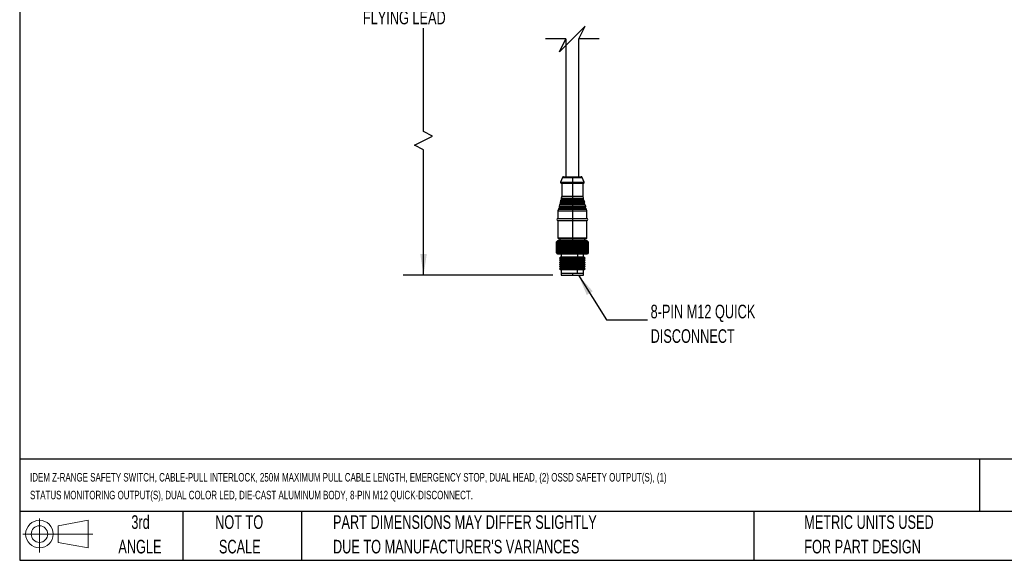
# Model space of a CAD drawing. Header units: millimetres. Extents: x 19 to 819, y 19 to 629.
# Tile 1 of 31: x 19 to 479, y 19 to 272. Entities that reach past the tile are written whole.
import ezdxf

# ---------------------------------------------------------------- set-up
doc = ezdxf.new("R2010")
doc.units = ezdxf.units.MM
doc.header["$LTSCALE"] = 3
doc.layers.add('DIMENSIONS', color=140, linetype='Continuous', lineweight=25)
doc.layers.add('TEXT', color=140, linetype='Continuous', lineweight=25)
doc.styles.add('SLDTEXTSTYLE0', font='TXT', dxfattribs={"width": 0.7})
doc.dimstyles.new('SLDDIMSTYLE0', dxfattribs={"dimtxt": 6.474023, "dimasz": 9.906, "dimexe": 0, "dimexo": 0.0625, "dimgap": 1.618506, "dimtad": 0, "dimtih": 1, "dimtoh": 1, "dimrnd": 1e-09, "dimzin": 12, "dimdsep": 46, "dimtxsty": 'SLDTEXTSTYLE0', "dimsah": 1, "dimcen": 0.09, "dimadec": 0, "dimazin": 3, "dimtfac": 1, "dimtofl": 0, "dimtmove": 0, "dimatfit": 3, "dimfxl": 0, "dimfrac": 2, "dimtolj": 1, "dimtzin": 12, "dimarcsym": 0})
doc.dimstyles.new('SLDDIMSTYLE3', dxfattribs={"dimtxt": 0.18, "dimasz": 9.906, "dimexe": 0, "dimexo": 0.0625, "dimgap": 0, "dimtad": 0, "dimtih": 1, "dimtoh": 1, "dimdec": 0, "dimrnd": 1e-09, "dimzin": 0, "dimdsep": 46, "dimtxsty": 'Standard', "dimsah": 1, "dimcen": 0.09, "dimadec": 0, "dimazin": 0, "dimtfac": 9.906, "dimtdec": 0, "dimtofl": 0, "dimtmove": 0, "dimatfit": 3, "dimfxl": 0, "dimfrac": 2, "dimtolj": 1, "dimtzin": 0, "dimarcsym": 0})

# ---------------------------------------------------------------- blocks, each defined once
blk = doc.blocks.new('Block11')
at = {"color": 7, "linetype": 'Continuous', "lineweight": 18}
for p, q in [((7.77, 15.93), (7.77, 0)), ((16.44, 12.5), (30.53, 15.1)), ((30.53, 15.1), (30.53, 2.19)), ((16.44, 4.79), (16.44, 12.5)), ((0, 8.65), (32.62, 8.65)), ((16.44, 4.79), (30.53, 2.19))]:
    blk.add_line(p, q, dxfattribs=at)
for radius in [6.45, 3.86]:
    blk.add_circle((7.77, 8.65), radius, dxfattribs=at)
blk = doc.blocks.new('Block12')
at = {"color": 7, "linetype": 'Continuous'}
blk.add_blockref('Block11', (0, 0), dxfattribs=at)
blk = doc.blocks.new('_D_7')
at = {"layer": 'DIMENSIONS'}
for p, q in [((267.72, 344.68), (198.12, 344.68)), ((207.65, 344.68), (207.65, 288.21)), ((207.65, 219.33), (207.65, 267.63)), ((203.41, 212.98), (211.88, 217.21)), ((211.88, 217.21), (207.65, 219.33)), ((207.65, 210.86), (203.41, 212.98)), ((207.65, 152.26), (207.65, 210.86)), ((268.1, 152.26), (198.12, 152.26))]:
    blk.add_line(p, q, dxfattribs=at)
for points in [[(207.65, 344.68), (206.12, 334.77), (209.17, 334.77)], [(207.65, 152.26), (209.17, 162.17), (206.12, 162.17)]]:
    blk.add_solid(points, dxfattribs=at)
at = {"layer": 'DIMENSIONS', "char_height": 6.35, "attachment_point": 1, "style": 'SLDTEXTSTYLE0'}
for s, insert in [('250MM', (192.43, 286.11)), ('FLYING LEAD', (179.34, 275.82))]:
    blk.add_mtext(s, dxfattribs=dict(at, insert=insert))

msp = doc.modelspace()

# ---------------------------------------------------------------- linework, layer by layer
for p, q in [((274.156, 262.644), (274.156, 198.265)), ((280.156, 198.265), (280.156, 262.644)), ((272.534, 197.941), (271.675, 195.671)), ((272.534, 197.941), (277.156, 197.941)), ((273.001, 198.265), (277.156, 198.265)), ((277.156, 198.265), (281.31, 198.265)), ((277.156, 197.941), (277.156, 195.671)), ((277.156, 197.941), (281.778, 197.941)), ((282.636, 195.671), (281.778, 197.941)), ((271.675, 195.671), (277.156, 195.671)), ((271.956, 195.265), (277.156, 195.265)), ((272.156, 195.265), (272.156, 189.265)), ((277.156, 195.671), (277.156, 195.265)), ((277.156, 195.671), (282.636, 195.671)), ((277.156, 195.265), (282.356, 195.265)), ((277.156, 195.265), (277.156, 189.265)), ((282.156, 189.265), (282.156, 195.265)), ((272.156, 189.265), (271.904, 188.259)), ((272.156, 189.265), (277.156, 189.265)), ((277.156, 189.265), (277.156, 188.259)), ((277.156, 189.265), (282.156, 189.265)), ((282.407, 188.259), (282.156, 189.265)), ((271.112, 185.091), (270.934, 184.378)), ((270.934, 184.378), (277.156, 184.378)), ((271.035, 184.074), (277.156, 184.074)), ((271.112, 185.091), (277.156, 185.091)), ((277.156, 185.313), (271.345, 185.313)), ((271.598, 187.032), (271.419, 186.318)), ((271.419, 186.318), (277.156, 186.318)), ((271.52, 186.014), (277.156, 186.014)), ((271.598, 187.032), (277.156, 187.032)), ((277.156, 185.705), (271.666, 185.705)), ((277.156, 187.253), (271.83, 187.253)), ((271.904, 188.259), (277.156, 188.259)), ((272.005, 187.954), (277.156, 187.954)), ((277.156, 187.645), (272.151, 187.645)), ((277.156, 188.259), (277.156, 187.954)), ((277.156, 188.259), (282.407, 188.259)), ((277.156, 187.645), (277.156, 187.954)), ((277.156, 187.954), (282.307, 187.954)), ((277.156, 187.253), (277.156, 187.645)), ((282.161, 187.645), (277.156, 187.645)), ((277.156, 187.253), (277.156, 187.032)), ((282.482, 187.253), (277.156, 187.253)), ((277.156, 187.032), (277.156, 186.318)), ((277.156, 187.032), (282.714, 187.032)), ((277.156, 186.318), (277.156, 186.014)), ((277.156, 186.318), (282.892, 186.318)), ((277.156, 185.705), (277.156, 186.014)), ((277.156, 186.014), (282.792, 186.014)), ((277.156, 185.313), (277.156, 185.705)), ((282.646, 185.705), (277.156, 185.705)), ((277.156, 185.313), (277.156, 185.091)), ((282.967, 185.313), (277.156, 185.313)), ((277.156, 185.091), (277.156, 184.378)), ((277.156, 185.091), (283.199, 185.091)), ((277.156, 184.378), (277.156, 184.074)), ((277.156, 184.378), (283.377, 184.378)), ((277.156, 183.765), (277.156, 184.074)), ((277.156, 184.074), (283.277, 184.074)), ((282.892, 186.318), (282.714, 187.032)), ((283.377, 184.378), (283.199, 185.091)), ((270.627, 183.151), (270.406, 182.265)), ((270.406, 182.265), (270.406, 178.765)), ((270.406, 182.265), (277.156, 182.265)), ((270.627, 183.151), (277.156, 183.151)), ((277.156, 183.372), (270.859, 183.372)), ((277.156, 183.765), (271.181, 183.765)), ((277.156, 183.372), (277.156, 183.765)), ((283.131, 183.765), (277.156, 183.765)), ((277.156, 183.372), (277.156, 183.151)), ((283.452, 183.372), (277.156, 183.372)), ((277.156, 183.151), (277.156, 182.265)), ((277.156, 183.151), (283.684, 183.151)), ((277.156, 182.265), (277.156, 178.765)), ((277.156, 182.265), (283.906, 182.265)), ((283.906, 182.265), (283.684, 183.151)), ((283.906, 178.765), (283.906, 182.265)), ((270.406, 178.765), (277.156, 178.765)), ((270.406, 177.765), (270.406, 169.765)), ((270.406, 177.765), (277.156, 177.765)), ((277.156, 178.765), (277.156, 177.765)), ((277.156, 178.765), (283.906, 178.765)), ((277.156, 177.765), (283.906, 177.765)), ((277.156, 177.765), (277.156, 169.765)), ((283.906, 169.765), (283.906, 177.765)), ((270.206, 168.265), (269.806, 167.865)), ((269.806, 167.865), (270.161, 168.215)), ((269.806, 162.665), (269.806, 167.865)), ((270.161, 168.215), (269.825, 167.865)), ((269.839, 167.865), (269.825, 167.865)), ((269.825, 167.865), (269.825, 162.665)), ((269.839, 167.865), (270.213, 168.215)), ((269.839, 162.665), (269.839, 167.865)), ((270.213, 168.215), (269.901, 167.865)), ((269.931, 167.865), (269.901, 167.865)), ((269.901, 167.865), (269.901, 162.665)), ((269.931, 167.865), (270.321, 168.215)), ((269.931, 162.665), (269.931, 167.865)), ((270.321, 168.215), (270.036, 167.865)), ((270.082, 167.865), (270.036, 167.865)), ((270.036, 167.865), (270.036, 162.665)), ((270.082, 167.865), (270.485, 168.215)), ((270.082, 162.665), (270.082, 167.865)), ((280.41, 168.265), (270.206, 168.265)), ((270.485, 168.215), (270.228, 167.865)), ((270.289, 167.865), (270.228, 167.865)), ((270.228, 167.865), (270.228, 162.665)), ((270.289, 167.865), (270.702, 168.215)), ((270.289, 162.665), (270.289, 167.865)), ((270.406, 169.765), (277.156, 169.765)), ((270.702, 168.215), (270.476, 167.865)), ((270.551, 167.865), (270.476, 167.865)), ((270.476, 167.865), (270.476, 162.665)), ((270.551, 167.865), (270.971, 168.215)), ((270.551, 162.665), (270.551, 167.865)), ((270.971, 168.215), (270.778, 167.865)), ((270.867, 167.865), (270.778, 167.865)), ((270.778, 167.865), (270.778, 162.665)), ((270.867, 167.865), (271.289, 168.215)), ((270.867, 162.665), (270.867, 167.865)), ((270.906, 169.265), (277.156, 169.265)), ((271.289, 168.215), (271.131, 167.865)), ((271.233, 167.865), (271.131, 167.865)), ((271.131, 167.865), (271.131, 162.665)), ((271.233, 167.865), (271.655, 168.215)), ((271.233, 162.665), (271.233, 167.865)), ((271.306, 169.265), (271.306, 168.265)), ((271.655, 168.215), (271.533, 167.865)), ((271.647, 167.865), (271.533, 167.865)), ((271.533, 167.865), (271.533, 162.665)), ((271.647, 167.865), (272.065, 168.215)), ((271.647, 162.665), (271.647, 167.865)), ((272.065, 168.215), (271.98, 167.865)), ((272.106, 167.865), (271.98, 167.865)), ((271.98, 167.865), (271.98, 162.665)), ((272.106, 167.865), (272.517, 168.215)), ((272.106, 162.665), (272.106, 167.865)), ((272.517, 168.215), (272.469, 167.865)), ((272.605, 167.865), (272.469, 167.865)), ((272.469, 167.865), (272.469, 162.665)), ((272.605, 167.865), (273.005, 168.215)), ((272.605, 162.665), (272.605, 167.865)), ((273.005, 168.215), (272.995, 167.865)), ((273.141, 167.865), (272.995, 167.865)), ((272.995, 167.865), (272.995, 162.665)), ((273.141, 167.865), (273.527, 168.215)), ((273.141, 162.665), (273.141, 167.865)), ((273.527, 168.215), (273.555, 167.865)), ((273.527, 168.215), (273.527, 162.315)), ((273.709, 167.865), (273.555, 167.865)), ((273.555, 167.865), (273.555, 162.665)), ((273.709, 167.865), (274.078, 168.215)), ((273.709, 162.665), (273.709, 167.865)), ((274.078, 168.215), (274.144, 167.865)), ((274.078, 168.215), (274.078, 162.315)), ((274.304, 167.865), (274.144, 167.865)), ((274.144, 167.865), (274.144, 162.665)), ((274.304, 167.865), (274.654, 168.215)), ((274.304, 162.665), (274.304, 167.865)), ((274.654, 168.215), (274.757, 167.865)), ((274.654, 168.215), (274.654, 162.315)), ((274.923, 167.865), (274.757, 167.865)), ((274.757, 167.865), (274.757, 162.665)), ((274.923, 167.865), (275.25, 168.215)), ((274.923, 162.665), (274.923, 167.865)), ((275.25, 168.215), (275.389, 167.865)), ((275.25, 168.215), (275.25, 162.315)), ((275.56, 167.865), (275.389, 167.865)), ((275.389, 167.865), (275.389, 162.665)), ((275.56, 167.865), (275.862, 168.215)), ((275.56, 162.665), (275.56, 167.865)), ((275.862, 168.215), (276.036, 167.865)), ((275.862, 168.215), (275.862, 162.315)), ((276.209, 167.865), (276.036, 167.865)), ((276.036, 167.865), (276.036, 162.665)), ((276.209, 167.865), (276.484, 168.215)), ((276.209, 162.665), (276.209, 167.865)), ((276.484, 168.215), (276.692, 167.865)), ((276.484, 168.215), (276.484, 162.315)), ((276.866, 167.865), (276.692, 167.865)), ((276.692, 167.865), (276.692, 162.665)), ((276.866, 167.865), (277.111, 168.215)), ((276.866, 162.665), (276.866, 167.865)), ((277.111, 168.215), (277.351, 167.865)), ((277.111, 168.215), (277.111, 162.315)), ((277.156, 169.765), (277.156, 169.265)), ((277.156, 169.765), (283.906, 169.765)), ((277.156, 169.265), (283.406, 169.265)), ((277.156, 169.265), (277.156, 168.265)), ((277.526, 167.865), (277.351, 167.865)), ((277.351, 167.865), (277.351, 162.665)), ((277.526, 167.865), (277.739, 168.215)), ((277.526, 162.665), (277.526, 167.865)), ((277.739, 168.215), (278.009, 167.865)), ((277.739, 168.215), (277.739, 162.315)), ((278.183, 167.865), (278.009, 167.865)), ((278.009, 167.865), (278.009, 162.665)), ((278.183, 167.865), (278.362, 168.215)), ((278.183, 162.665), (278.183, 167.865)), ((278.362, 168.215), (278.66, 167.865)), ((278.362, 168.215), (278.362, 162.315)), ((278.831, 167.865), (278.66, 167.865)), ((278.66, 167.865), (278.66, 162.665)), ((278.831, 167.865), (278.975, 168.215)), ((278.831, 162.665), (278.831, 167.865)), ((278.975, 168.215), (279.299, 167.865)), ((278.975, 168.215), (278.975, 162.315)), ((279.466, 167.865), (279.299, 167.865)), ((279.299, 167.865), (279.299, 162.665)), ((279.466, 167.865), (279.573, 168.215)), ((279.466, 162.665), (279.466, 167.865)), ((279.573, 168.215), (279.92, 167.865)), ((279.573, 168.215), (279.573, 162.315)), ((280.082, 167.865), (279.92, 167.865)), ((279.92, 167.865), (279.92, 162.665)), ((280.082, 167.865), (280.153, 168.215)), ((280.082, 162.665), (280.082, 167.865)), ((280.153, 168.215), (280.52, 167.865)), ((280.153, 168.215), (280.153, 162.315)), ((280.41, 168.265), (280.597, 167.865)), ((284.106, 168.265), (280.41, 168.265)), ((280.597, 167.865), (280.52, 167.865)), ((280.52, 167.865), (280.52, 162.665)), ((280.597, 162.665), (280.597, 167.865)), ((280.674, 167.865), (280.597, 167.865)), ((280.674, 167.865), (280.708, 168.215)), ((280.674, 162.665), (280.674, 167.865)), ((280.708, 168.215), (281.092, 167.865)), ((280.708, 162.315), (280.708, 168.215)), ((281.239, 167.865), (281.092, 167.865)), ((281.092, 167.865), (281.092, 162.665)), ((281.234, 168.215), (281.632, 167.865)), ((281.239, 167.865), (281.234, 168.215)), ((281.239, 162.665), (281.239, 167.865)), ((281.77, 167.865), (281.632, 167.865)), ((281.632, 167.865), (281.632, 162.665)), ((281.728, 168.215), (282.137, 167.865)), ((281.77, 167.865), (281.728, 168.215)), ((281.77, 162.665), (281.77, 167.865)), ((282.264, 167.865), (282.137, 167.865)), ((282.137, 167.865), (282.137, 162.665)), ((282.184, 168.215), (282.601, 167.865)), ((282.264, 167.865), (282.184, 168.215)), ((282.264, 162.665), (282.264, 167.865)), ((282.601, 168.215), (283.022, 167.865)), ((282.717, 167.865), (282.601, 168.215)), ((282.717, 167.865), (282.601, 167.865)), ((282.601, 167.865), (282.601, 162.665)), ((282.717, 162.665), (282.717, 167.865)), ((282.973, 168.215), (283.395, 167.865)), ((283.126, 167.865), (282.973, 168.215)), ((283.006, 168.265), (283.006, 169.265)), ((283.126, 167.865), (283.022, 167.865)), ((283.022, 167.865), (283.022, 162.665)), ((283.126, 162.665), (283.126, 167.865)), ((283.299, 168.215), (283.718, 167.865)), ((283.486, 167.865), (283.299, 168.215)), ((283.486, 167.865), (283.395, 167.865)), ((283.395, 167.865), (283.395, 162.665)), ((283.486, 162.665), (283.486, 167.865)), ((283.575, 168.215), (283.989, 167.865)), ((283.795, 167.865), (283.575, 168.215)), ((283.795, 167.865), (283.718, 167.865)), ((283.718, 167.865), (283.718, 162.665)), ((283.795, 162.665), (283.795, 167.865)), ((283.799, 168.215), (284.204, 167.865)), ((284.051, 167.865), (283.799, 168.215)), ((283.97, 168.215), (284.362, 167.865)), ((284.252, 167.865), (283.97, 168.215)), ((284.051, 167.865), (283.989, 167.865)), ((283.989, 167.865), (283.989, 162.665)), ((284.051, 162.665), (284.051, 167.865)), ((284.086, 168.215), (284.463, 167.865)), ((284.395, 167.865), (284.086, 168.215)), ((284.506, 167.865), (284.106, 168.265)), ((284.147, 168.215), (284.505, 167.865)), ((284.48, 167.865), (284.147, 168.215)), ((284.252, 167.865), (284.204, 167.865)), ((284.204, 167.865), (284.204, 162.665)), ((284.252, 162.665), (284.252, 167.865)), ((284.395, 167.865), (284.362, 167.865)), ((284.362, 167.865), (284.362, 162.665)), ((284.395, 162.665), (284.395, 167.865)), ((284.48, 167.865), (284.463, 167.865)), ((284.463, 167.865), (284.463, 162.665)), ((284.48, 162.665), (284.48, 167.865)), ((284.505, 167.865), (284.506, 167.865)), ((284.505, 167.865), (284.505, 162.665)), ((284.506, 162.665), (284.506, 167.865)), ((269.806, 162.665), (270.206, 162.265)), ((270.161, 162.315), (269.806, 162.665)), ((269.825, 162.665), (270.161, 162.315)), ((269.825, 162.665), (269.839, 162.665)), ((270.213, 162.315), (269.839, 162.665)), ((269.901, 162.665), (270.213, 162.315)), ((269.901, 162.665), (269.931, 162.665)), ((270.321, 162.315), (269.931, 162.665)), ((270.036, 162.665), (270.321, 162.315)), ((270.036, 162.665), (270.082, 162.665)), ((270.485, 162.315), (270.082, 162.665)), ((270.206, 162.265), (280.41, 162.265)), ((270.228, 162.665), (270.485, 162.315)), ((270.228, 162.665), (270.289, 162.665)), ((270.702, 162.315), (270.289, 162.665)), ((270.476, 162.665), (270.702, 162.315)), ((270.476, 162.665), (270.551, 162.665)), ((270.971, 162.315), (270.551, 162.665)), ((270.778, 162.665), (270.971, 162.315)), ((270.778, 162.665), (270.867, 162.665)), ((271.289, 162.315), (270.867, 162.665)), ((271.131, 162.665), (271.289, 162.315)), ((271.131, 162.665), (271.233, 162.665)), ((271.655, 162.315), (271.233, 162.665)), ((271.533, 162.665), (271.655, 162.315)), ((271.533, 162.665), (271.647, 162.665)), ((272.065, 162.315), (271.647, 162.665)), ((271.906, 162.265), (271.906, 160.765)), ((271.98, 162.665), (272.065, 162.315)), ((271.98, 162.665), (272.106, 162.665)), ((272.517, 162.315), (272.106, 162.665)), ((272.469, 162.665), (272.517, 162.315)), ((272.469, 162.665), (272.605, 162.665)), ((273.005, 162.315), (272.605, 162.665)), ((272.995, 162.665), (273.005, 162.315)), ((272.995, 162.665), (273.141, 162.665)), ((273.527, 162.315), (273.141, 162.665)), ((273.555, 162.665), (273.527, 162.315)), ((273.555, 162.665), (273.709, 162.665)), ((274.078, 162.315), (273.709, 162.665)), ((274.144, 162.665), (274.078, 162.315)), ((274.144, 162.665), (274.304, 162.665)), ((274.654, 162.315), (274.304, 162.665)), ((274.757, 162.665), (274.654, 162.315)), ((274.757, 162.665), (274.923, 162.665)), ((275.25, 162.315), (274.923, 162.665)), ((275.389, 162.665), (275.25, 162.315)), ((275.389, 162.665), (275.56, 162.665)), ((275.862, 162.315), (275.56, 162.665)), ((276.036, 162.665), (275.862, 162.315)), ((276.036, 162.665), (276.209, 162.665)), ((276.484, 162.315), (276.209, 162.665)), ((276.692, 162.665), (276.484, 162.315)), ((276.692, 162.665), (276.866, 162.665)), ((277.111, 162.315), (276.866, 162.665)), ((277.351, 162.665), (277.111, 162.315)), ((277.351, 162.665), (277.526, 162.665)), ((277.739, 162.315), (277.526, 162.665)), ((278.009, 162.665), (277.739, 162.315)), ((278.009, 162.665), (278.183, 162.665)), ((278.362, 162.315), (278.183, 162.665)), ((278.66, 162.665), (278.362, 162.315)), ((278.66, 162.665), (278.831, 162.665)), ((278.975, 162.315), (278.831, 162.665)), ((279.299, 162.665), (278.975, 162.315)), ((279.299, 162.665), (279.466, 162.665)), ((279.573, 162.315), (279.466, 162.665)), ((279.92, 162.665), (279.573, 162.315)), ((279.614, 162.265), (279.614, 160.765)), ((279.92, 162.665), (280.082, 162.665)), ((280.153, 162.315), (280.082, 162.665)), ((280.52, 162.665), (280.153, 162.315)), ((280.597, 162.665), (280.41, 162.265)), ((280.41, 162.265), (284.106, 162.265)), ((280.52, 162.665), (280.597, 162.665)), ((280.597, 162.665), (280.674, 162.665)), ((280.708, 162.315), (280.674, 162.665)), ((281.092, 162.665), (280.708, 162.315)), ((281.092, 162.665), (281.239, 162.665)), ((281.234, 162.315), (281.239, 162.665)), ((281.632, 162.665), (281.234, 162.315)), ((281.632, 162.665), (281.77, 162.665)), ((281.728, 162.315), (281.77, 162.665)), ((282.137, 162.665), (281.728, 162.315)), ((282.137, 162.665), (282.264, 162.665)), ((282.184, 162.315), (282.264, 162.665)), ((282.601, 162.665), (282.184, 162.315)), ((282.406, 160.765), (282.406, 162.265)), ((282.601, 162.665), (282.717, 162.665)), ((282.601, 162.315), (282.717, 162.665)), ((283.022, 162.665), (282.601, 162.315)), ((282.973, 162.315), (283.126, 162.665)), ((283.395, 162.665), (282.973, 162.315)), ((283.022, 162.665), (283.126, 162.665)), ((283.299, 162.315), (283.486, 162.665)), ((283.718, 162.665), (283.299, 162.315)), ((283.395, 162.665), (283.486, 162.665)), ((283.575, 162.315), (283.795, 162.665)), ((283.989, 162.665), (283.575, 162.315)), ((283.718, 162.665), (283.795, 162.665)), ((283.799, 162.315), (284.051, 162.665)), ((284.204, 162.665), (283.799, 162.315)), ((283.97, 162.315), (284.252, 162.665)), ((284.362, 162.665), (283.97, 162.315)), ((283.989, 162.665), (284.051, 162.665)), ((284.086, 162.315), (284.395, 162.665)), ((284.463, 162.665), (284.086, 162.315)), ((284.106, 162.265), (284.506, 162.665)), ((284.147, 162.315), (284.48, 162.665)), ((284.505, 162.665), (284.147, 162.315)), ((284.204, 162.665), (284.252, 162.665)), ((284.362, 162.665), (284.395, 162.665)), ((284.463, 162.665), (284.48, 162.665)), ((284.505, 162.665), (284.506, 162.665)), ((271.656, 160.765), (271.156, 160.265)), ((271.156, 160.265), (271.656, 159.765)), ((279.965, 160.265), (271.156, 160.265)), ((271.656, 159.765), (271.156, 159.265)), ((271.156, 159.265), (271.656, 158.765)), ((279.965, 159.265), (271.156, 159.265)), ((271.656, 158.765), (271.156, 158.265)), ((271.156, 158.265), (271.656, 157.765)), ((279.965, 158.265), (271.156, 158.265)), ((271.656, 157.765), (271.156, 157.265)), ((271.156, 157.265), (271.656, 156.765)), ((279.965, 157.265), (271.156, 157.265)), ((271.656, 156.765), (271.156, 156.265)), ((279.731, 160.765), (271.656, 160.765)), ((279.731, 159.765), (271.656, 159.765)), ((279.731, 158.765), (271.656, 158.765)), ((279.731, 157.765), (271.656, 157.765)), ((279.731, 156.765), (271.656, 156.765)), ((279.731, 160.765), (279.965, 160.265)), ((282.656, 160.765), (279.731, 160.765)), ((279.965, 160.265), (279.731, 159.765)), ((279.731, 159.765), (279.965, 159.265)), ((282.656, 159.765), (279.731, 159.765)), ((279.965, 159.265), (279.731, 158.765)), ((279.731, 158.765), (279.965, 158.265)), ((282.656, 158.765), (279.731, 158.765)), ((279.965, 158.265), (279.731, 157.765)), ((279.731, 157.765), (279.965, 157.265)), ((282.656, 157.765), (279.731, 157.765)), ((279.965, 157.265), (279.731, 156.765)), ((279.731, 156.765), (279.965, 156.265)), ((282.656, 156.765), (279.731, 156.765)), ((283.156, 160.265), (279.965, 160.265)), ((283.156, 159.265), (279.965, 159.265)), ((283.156, 158.265), (279.965, 158.265)), ((283.156, 157.265), (279.965, 157.265)), ((283.156, 160.265), (282.656, 160.765)), ((282.656, 159.765), (283.156, 160.265)), ((283.156, 159.265), (282.656, 159.765)), ((282.656, 158.765), (283.156, 159.265)), ((283.156, 158.265), (282.656, 158.765)), ((282.656, 157.765), (283.156, 158.265)), ((283.156, 157.265), (282.656, 157.765)), ((282.656, 156.765), (283.156, 157.265)), ((283.156, 156.265), (282.656, 156.765)), ((271.156, 156.265), (271.656, 155.765)), ((279.965, 156.265), (271.156, 156.265)), ((271.656, 155.765), (271.156, 155.265)), ((271.156, 155.265), (271.656, 154.765)), ((279.965, 155.265), (271.156, 155.265)), ((279.731, 155.765), (271.656, 155.765)), ((279.731, 154.765), (271.656, 154.765)), ((271.906, 154.765), (271.906, 153.265)), ((271.906, 153.265), (271.906, 152.265)), ((271.906, 153.265), (279.614, 153.265)), ((271.906, 153.265), (277.156, 153.265)), ((271.906, 152.265), (277.156, 152.265)), ((277.156, 153.265), (277.156, 152.265)), ((277.156, 153.265), (282.406, 153.265)), ((277.156, 152.265), (282.406, 152.265)), ((279.614, 153.265), (279.614, 154.765)), ((279.614, 153.265), (282.406, 153.265)), ((279.965, 156.265), (279.731, 155.765)), ((279.731, 155.765), (279.965, 155.265)), ((282.656, 155.765), (279.731, 155.765)), ((279.965, 155.265), (279.731, 154.765)), ((282.656, 154.765), (279.731, 154.765)), ((283.156, 156.265), (279.965, 156.265)), ((283.156, 155.265), (279.965, 155.265)), ((282.406, 153.265), (282.406, 154.765)), ((282.406, 152.265), (282.406, 153.265)), ((282.656, 155.765), (283.156, 156.265)), ((283.156, 155.265), (282.656, 155.765)), ((282.656, 154.765), (283.156, 155.265))]:
    msp.add_line(p, q)
for centre, radius, start, end in [((273.001, 197.765), 0.5, 90.00131, 159.28993), ((281.31, 197.765), 0.5, 20.71007, 89.99869), ((271.956, 195.565), 0.3, 159.29001, 270.00105), ((282.356, 195.565), 0.3, 269.99895, 20.70999), ((271.225, 184.305), 0.3, 165.9641, 230.58653), ((270.781, 183.765), 0.4, 0.0005, 50.58638), ((271.404, 185.018), 0.3, 101.34225, 165.96335), ((271.266, 185.705), 0.4, 281.33858, 0.00142), ((271.71, 186.246), 0.3, 165.96388, 230.58738), ((271.266, 185.705), 0.4, 359.99962, 50.58669), ((271.889, 186.959), 0.3, 101.33664, 165.96511), ((271.751, 187.645), 0.4, 281.34257, 359.99923), ((272.195, 188.186), 0.3, 165.9641, 230.58653), ((271.751, 187.645), 0.4, 359.99943, 50.58745), ((282.561, 187.645), 0.4, 129.41309, 180.00004), ((282.561, 187.645), 0.4, 180.00079, 258.65724), ((282.116, 188.186), 0.3, 309.41347, 14.0359), ((282.423, 186.959), 0.3, 14.03404, 78.66421), ((283.046, 185.705), 0.4, 129.41309, 180.00004), ((283.046, 185.705), 0.4, 179.99911, 258.66121), ((282.601, 186.246), 0.3, 309.41288, 14.03649), ((282.908, 185.018), 0.3, 14.03668, 78.65749), ((283.531, 183.765), 0.4, 129.41362, 179.9995), ((283.086, 184.305), 0.3, 309.41304, 14.03601), ((270.918, 183.078), 0.3, 101.34225, 165.96335), ((270.781, 183.765), 0.4, 281.33879, 0.00089), ((283.531, 183.765), 0.4, 179.99911, 258.66121), ((283.393, 183.078), 0.3, 14.03707, 78.65732), ((270.406, 178.265), 0.5, 90, 270), ((283.906, 178.265), 0.5, 270.00011, 89.99989), ((270.906, 169.765), 0.5, 179.99945, 269.99948), ((283.406, 169.765), 0.5, 270.00041, 0.00055)]:
    msp.add_arc(centre, radius, start, end)
at = {"layer": 'DIMENSIONS', "color": 140}
for p, q in [((283.156, 268.644), (277.156, 262.644)), ((280.156, 262.644), (283.156, 268.644)), ((274.156, 262.644), (264.631, 262.644)), ((277.156, 262.644), (271.156, 256.644)), ((271.156, 256.644), (274.156, 262.644)), ((289.681, 262.644), (280.156, 262.644))]:
    msp.add_line(p, q, dxfattribs=at)
at = {"layer": 'TEXT'}
for p, q in [((19.05, 628.65), (19.05, 19.05)), ((819.15, 66.378), (19.05, 66.378)), ((467.277, 66.378), (467.277, 41.91)), ((819.15, 41.91), (19.05, 41.91)), ((95.25, 41.91), (95.25, 19.05)), ((150.635, 41.91), (150.635, 19.05)), ((361.939, 41.91), (361.939, 19.05)), ((19.05, 19.05), (819.15, 19.05))]:
    msp.add_line(p, q, dxfattribs=at)

# ---------------------------------------------------------------- block references
msp.add_blockref('Block12', (20.514, 22.662), dxfattribs=at)

# ---------------------------------------------------------------- texts
at = {"layer": 'TEXT', "style": 'SLDTEXTSTYLE0'}
for s, insert, char_height, attachment_point in [('8-PIN M12 QUICK', (313.684, 138.466), 6.35, 1), ('DISCONNECT', (313.684, 126.999), 6.35, 1), ('IDEM Z-RANGE SAFETY SWITCH, CABLE-PULL INTERLOCK, 250M MAXIMUM PULL CABLE LENGTH, EMERGENCY STOP, DUAL HEAD, (2) OSSD SAFETY OUTPUT(S), (1)', (23.897, 59.836), 3.96875, 1), ('STATUS MONITORING OUTPUT(S), DUAL COLOR LED, DIE-CAST ALUMINUM BODY, 8-PIN M12 QUICK-DISCONNECT.', (23.897, 51.544), 3.96875, 1), ('3rd', (75.487, 40.092), 6.35, 2), ('NOT TO', (121.547, 40.092), 6.35, 2), ('PART DIMENSIONS MAY DIFFER SLIGHTLY', (165.358, 40.092), 6.35, 1), ('METRIC UNITS USED', (385.435, 40.092), 6.35, 1), ('ANGLE', (75.195, 28.625), 6.35, 2), ('SCALE', (121.836, 28.625), 6.35, 2), ("DUE TO MANUFACTURER'S VARIANCES", (165.358, 28.625), 6.35, 1), ('FOR PART DESIGN', (385.435, 28.625), 6.35, 1)]:
    msp.add_mtext(s, dxfattribs=dict(at, insert=insert, char_height=char_height, attachment_point=attachment_point))

# ---------------------------------------------------------------- dimensions: what is measured, and where the dimension line sits
at = {"layer": 'DIMENSIONS'}
dim = msp.add_linear_dim(base=(207.646, 152.265), p1=(271.527, 344.681), p2=(271.906, 152.265), angle=90, text='250MM\\PFLYING LEAD', dimstyle='SLDDIMSTYLE0', dxfattribs=at)
dim.commit()
dim.dimension.update_dxf_attribs({"geometry": '_D_7', "text_midpoint": (207.646, 277.924), "dimtype": 160})

# ---------------------------------------------------------------- leaders
at = {"layer": 'TEXT'}
msp.add_leader([(279.969, 152.265), (293.131, 131.41), (312.181, 131.41)], dimstyle='SLDDIMSTYLE3', dxfattribs=at)

doc.saveas('drawing.dxf')
